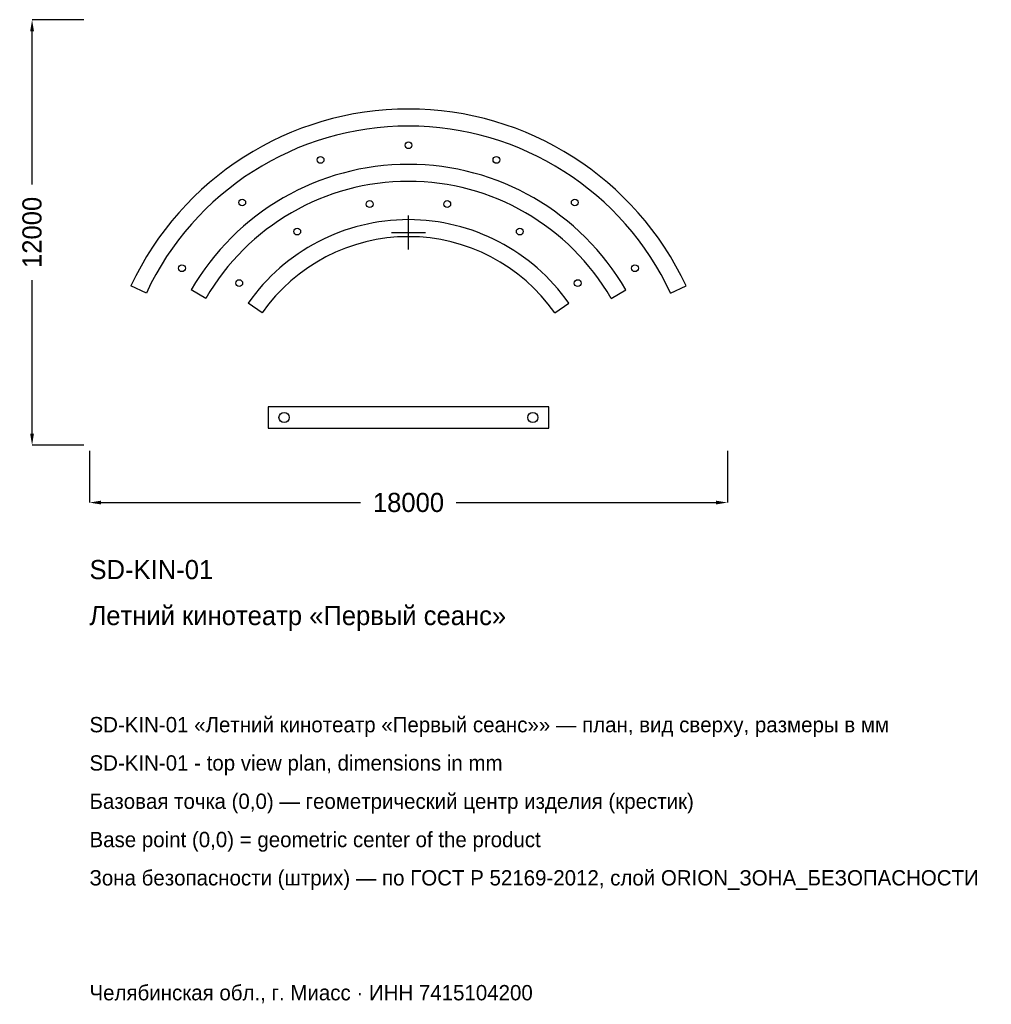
# Model space of a CAD drawing. Header units: metres. Extents: x -10970 to 16444, y -21772 to 6000.
import ezdxf

# ---------------------------------------------------------------- set-up
doc = ezdxf.new("R2010")
doc.units = ezdxf.units.M
for name, color, linetype in [('ORION_ДАННЫЕ', 3, 'Continuous'), ('ORION_КОНТУР', 7, 'Continuous'), ('ORION_РАЗМЕРЫ', 8, 'Continuous')]:
    doc.layers.add(name, color=color, linetype=linetype)
doc.dimstyles.new('ORION', dxfattribs={"dimtxt": 540, "dimasz": 324, "dimexe": 1.25, "dimexo": 162, "dimtad": 1, "dimdec": 0, "dimcen": 2.5, "dimazin": 3, "dimtfac": 1, "dimtmove": 0, "dimatfit": 3, "dimarcsym": 0})

# ---------------------------------------------------------------- blocks, each defined once
blk = doc.blocks.new('_CLOSEDFILLED')
at = {"color": 0, "linetype": 'BYBLOCK'}
blk.add_solid([(-1, 0.164), (0, 0), (-1, -0.164)], dxfattribs=at)
blk = doc.blocks.new('*D1')
for p, q in [((-9000, -6162), (-9000, -7620)), ((9000, -6162), (9000, -7620)), ((-8676, -7620), (-1350, -7620)), ((1350, -7620), (8676, -7620))]:
    blk.add_line(p, q)
at = {"layer": 'Defpoints'}
for p in [(-9000, -6000), (9000, -6000), (-9000, -7620)]:
    blk.add_point(p, dxfattribs=at)
at = {"layer": 'ORION_РАЗМЕРЫ', "xscale": 324, "yscale": 324, "rotation": 180}
blk.add_blockref('_CLOSEDFILLED', (-9000, -7620), dxfattribs=at)
at = {"layer": 'ORION_РАЗМЕРЫ', "xscale": 324, "yscale": 324}
blk.add_blockref('_CLOSEDFILLED', (9000, -7620), dxfattribs=at)
at = {"layer": 'ORION_РАЗМЕРЫ', "insert": (0, -7620), "char_height": 540, "attachment_point": 5}
blk.add_mtext('18000', dxfattribs=at)
blk = doc.blocks.new('*D2')
for p, q in [((-9162, 6000), (-10620, 6000)), ((-10620, 1350), (-10620, 5676)), ((-10620, -5676), (-10620, -1350)), ((-9162, -6000), (-10620, -6000))]:
    blk.add_line(p, q)
at = {"layer": 'Defpoints'}
for p in [(-9000, 6000), (-10620, -6000), (-9000, -6000)]:
    blk.add_point(p, dxfattribs=at)
at = {"layer": 'ORION_РАЗМЕРЫ', "xscale": 324, "yscale": 324}
for p, rotation in [((-10620, 6000), 90), ((-10620, -6000), 270)]:
    blk.add_blockref('_CLOSEDFILLED', p, dxfattribs=dict(at, rotation=rotation))
at = {"layer": 'ORION_РАЗМЕРЫ', "insert": (-10620, 0), "char_height": 540, "attachment_point": 5, "rotation": 90}
blk.add_mtext('12000', dxfattribs=at)
blk = doc.blocks.new('ОРИОН SD-KIN-01 Летний кинотеатр Первый сеанс')
at = {"layer": 'ORION_КОНТУР'}
for p, q in [((-7395.5, -1711.4), (-7830.5, -1508.6)), ((-5715.8, -1860), (-6131.5, -1620)), ((5715.8, -1860), (6131.5, -1620)), ((7395.5, -1711.4), (7830.5, -1508.6)), ((-4128.5, -2269.2), (-4521.7, -1993.9)), ((4128.5, -2269.2), (4521.7, -1993.9))]:
    blk.add_line(p, q, dxfattribs=at)
blk.add_lwpolyline([(-3960, -5520), (3960, -5520), (3960, -4920), (-3960, -4920)], close=True, dxfattribs=at)
for centre, radius in [((0, 2460), 96), ((-2480.8, 2044.9), 96), ((2480.8, 2044.9), 96), ((-4691.3, 844.6), 96), ((-1093.9, 800.4), 96), ((1093.9, 800.4), 96), ((4691.3, 844.6), 96), ((-3139.2, 23.5), 96), ((3139.2, 23.5), 96), ((-6390.7, -1009.9), 96), ((6390.7, -1009.9), 96), ((-4775.3, -1429.1), 96), ((4775.3, -1429.1), 96), ((-3510, -5220), 144), ((3510, -5220), 144)]:
    blk.add_circle(centre, radius, dxfattribs=at)
for radius, start, end in [(8640, 25, 155), (8160, 25, 155), (7080, 30, 150), (6600, 30, 150), (5520, 35, 145), (5040, 35, 145)]:
    blk.add_arc((0, -5160), radius, start, end, dxfattribs=at)
at = {"layer": 'ORION_РАЗМЕРЫ'}
for p, q in [((0, -480), (0, 480)), ((-480, 0), (480, 0))]:
    blk.add_line(p, q, dxfattribs=at)
at = {"layer": 'ORION_ДАННЫЕ'}
for tag, p in [('АРТИКУЛ', (-9000, -9780)), ('НАИМЕНОВАНИЕ', (-9000, -11076))]:
    blk.add_attdef(tag, p, '', height=540, dxfattribs=at)
at = {"layer": 'ORION_ДАННЫЕ', "flags": 1}
for tag, p in [('ПРОИЗВОДИТЕЛЬ', (-9000, -12372)), ('ТЕЛЕФОН', (-9000, -13668)), ('САЙТ', (-9000, -16260)), ('АДРЕС', (-9000, -17556)), ('РЕКВИЗИТЫ', (-9000, -18852)), ('ГАБАРИТЫ', (-9000, -20148)), ('ЗОНА_БЕЗОПАСНОСТИ', (-9000, -21444))]:
    blk.add_attdef(tag, p, '', height=540, dxfattribs=at)
at = {"layer": 'ORION_РАЗМЕРЫ'}
dim = blk.add_linear_dim(base=(-10620, -6000), p1=(-9000, -6000), p2=(-9000, 6000), angle=90, dimstyle='ORION', dxfattribs=at)
dim.commit()
dim.dimension.update_dxf_attribs({"geometry": '*D2', "text_midpoint": (-10620, 0)})
dim = blk.add_linear_dim(base=(-9000, -7620), p1=(-9000, -6000), p2=(9000, -6000), dimstyle='ORION', dxfattribs=at)
dim.commit()
dim.dimension.update_dxf_attribs({"geometry": '*D1', "text_midpoint": (0, -7620)})

msp = doc.modelspace()

# ---------------------------------------------------------------- block references
msp.add_blockref('ОРИОН SD-KIN-01 Летний кинотеатр Первый сеанс', (0, 0)).add_auto_attribs({'АРТИКУЛ': 'SD-KIN-01', 'НАИМЕНОВАНИЕ': 'Летний кинотеатр «Первый сеанс»'})

# ---------------------------------------------------------------- texts
at = {"layer": 'ORION_ДАННЫЕ', "color": 3}
for s, p in [('SD-KIN-01 «Летний кинотеатр «Первый сеанс»» — план, вид сверху, размеры в мм', (-9000, -14100)), ('SD-KIN-01 - top view plan, dimensions in mm', (-9000, -15180)), ('Челябинская обл., г. Миасс · ИНН 7415104200', (-9000, -21660))]:
    msp.add_text(s, height=432, dxfattribs=at).set_placement(p)
at = {"layer": 'ORION_ДАННЫЕ', "color": 7}
for s, p in [('Базовая точка (0,0) — геометрический центр изделия (крестик)', (-9000, -16260)), ('Base point (0,0) = geometric center of the product', (-9000, -17340))]:
    msp.add_text(s, height=432, dxfattribs=at).set_placement(p)
at = {"layer": 'ORION_ДАННЫЕ', "color": 1}
msp.add_text('Зона безопасности (штрих) — по ГОСТ Р 52169-2012, слой ORION_ЗОНА_БЕЗОПАСНОСТИ', height=432, dxfattribs=at).set_placement((-9000, -18420))

doc.saveas('drawing.dxf')
